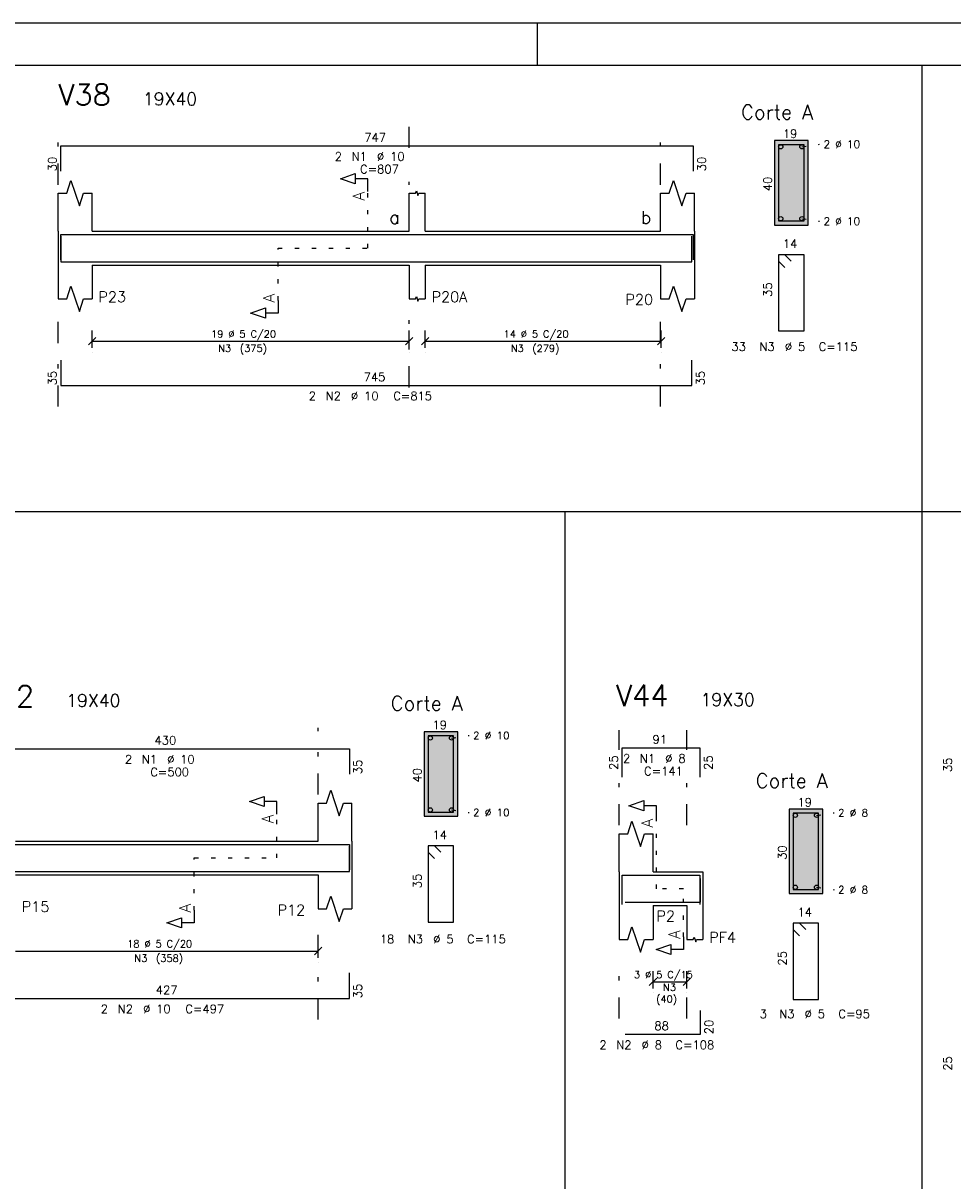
# Model space of a CAD drawing. Extents: x 0 to 116, y 0 to 59.
# Tile 17 of 19: x 67 to 89, y 32 to 59. Entities that reach past the tile are written whole.
import ezdxf

# ---------------------------------------------------------------- set-up
doc = ezdxf.new("R2010")
doc.units = 0
doc.linetypes.add('ESTILO_TQS_0002', pattern=[0.4, 0.1, -0.3])
doc.linetypes.add('ESTILO_TQS_0003', pattern=[1.5, 0.5, -0.4, 0.1, -0.5])
for name, color, linetype in [('1', 7, 'CONTINUOUS'), ('10', 10, 'CONTINUOUS'), ('12', 12, 'CONTINUOUS'), ('14', 14, 'CONTINUOUS'), ('2', 2, 'CONTINUOUS'), ('3', 3, 'CONTINUOUS'), ('4', 4, 'CONTINUOUS'), ('5', 3, 'CONTINUOUS')]:
    doc.layers.add(name, color=color, linetype=linetype)
doc.styles.get("Standard").update_dxf_attribs({"font": 'ROMANS.SHX'})

msp = doc.modelspace()

# ---------------------------------------------------------------- linework, layer by layer
at = {"layer": '1', "linetype": 'CONTINUOUS'}
for p, q in [((116, 59.400002), (0, 59.400002)), ((79, 58.400002), (79, 59.400002)), ((88.091985, 58.4), (88.091985, 31.341445)), ((85.404913, 56.625994), (84.604913, 56.625994)), ((84.604913, 56.625994), (84.604913, 54.625994)), ((85.404913, 54.625994), (85.404913, 56.625994)), ((67.66377, 54.48036), (67.66377, 55.38036)), ((68.46377, 54.48036), (68.46377, 55.38036)), ((75.96377, 54.48036), (75.96377, 55.38036)), ((76.34377, 54.48036), (76.34377, 55.38036)), ((81.91377, 54.48036), (81.91377, 55.38036)), ((82.71377, 54.48036), (82.71377, 55.38036)), ((67.66377, 54.48036), (67.66377, 53.68036)), ((68.46377, 54.48036), (75.96377, 54.48036)), ((76.34377, 54.48036), (81.91377, 54.48036)), ((82.71377, 54.48036), (82.71377, 53.68036)), ((84.604913, 54.625994), (85.404913, 54.625994)), ((67.66377, 53.68036), (67.66377, 52.88036)), ((68.46377, 53.68036), (75.96377, 53.68036)), ((68.46377, 53.68036), (68.46377, 52.88036)), ((75.96377, 53.68036), (75.96377, 52.88036)), ((76.34377, 53.68036), (81.91377, 53.68036)), ((76.34377, 53.68036), (76.34377, 52.88036)), ((81.91377, 53.68036), (81.91377, 52.88036)), ((82.71377, 53.68036), (82.71377, 52.88036)), ((2.5, 47.857295), (102.896451, 47.857295)), ((79.652704, 31.341445), (79.652704, 47.857295)), ((77.116151, 42.647706), (76.316151, 42.647706)), ((76.316151, 42.647706), (76.316151, 40.647706)), ((77.116151, 40.647706), (77.116151, 42.647706)), ((73.8106, 40.0616), (73.8106, 40.9616)), ((74.6106, 40.0616), (74.6106, 40.9616)), ((85.75081, 40.819685), (84.95081, 40.819685)), ((84.95081, 40.819685), (84.95081, 38.819685)), ((85.75081, 38.819685), (85.75081, 40.819685)), ((76.316151, 40.647706), (77.116151, 40.647706)), ((66.6506, 40.0616), (73.8106, 40.0616)), ((74.6106, 40.0616), (74.6106, 39.2616)), ((80.933963, 39.334617), (80.933963, 40.234617)), ((81.733963, 39.334617), (81.733963, 40.234617)), ((66.6506, 39.2616), (73.8106, 39.2616)), ((73.8106, 39.2616), (73.8106, 38.4616)), ((74.6106, 39.2616), (74.6106, 38.4616)), ((80.933963, 39.334617), (80.933963, 38.534617)), ((81.733963, 39.334617), (82.533963, 39.334617)), ((82.533963, 39.334617), (82.913963, 39.334617)), ((82.913963, 39.334617), (82.913963, 38.534617)), ((84.95081, 38.819685), (85.75081, 38.819685)), ((80.933963, 38.534617), (80.933963, 37.734617)), ((81.733963, 38.534617), (82.533963, 38.534617)), ((81.733963, 38.534617), (81.733963, 37.734617)), ((82.533963, 38.534617), (82.533963, 37.734617)), ((82.913963, 38.534617), (82.913963, 37.734617))]:
    msp.add_line(p, q, dxfattribs=at)
at = {"layer": '1', "linetype": 'ESTILO_TQS_0002'}
for p, q in [((85.254863, 56.475944), (85.674913, 56.535994)), ((74.98877, 54.08036), (74.98877, 55.421918)), ((85.254863, 54.776044), (85.674913, 54.715994)), ((72.86377, 52.84536), (72.86377, 54.08036)), ((72.86377, 54.08036), (74.98877, 54.08036)), ((76.966101, 42.497656), (77.386151, 42.557706)), ((76.966101, 40.797756), (77.386151, 40.737706)), ((72.8356, 39.6616), (72.8356, 40.6966)), ((81.813963, 38.934617), (81.813963, 40.598345)), ((85.60076, 40.669635), (86.02081, 40.729685)), ((70.8806, 38.4266), (70.8806, 39.6616)), ((70.8806, 39.6616), (72.8356, 39.6616)), ((82.453963, 38.934617), (81.813963, 38.934617)), ((82.453963, 37.799617), (82.453963, 38.934617)), ((85.60076, 38.969735), (86.02081, 38.909685))]:
    msp.add_line(p, q, dxfattribs=at)
at = {"layer": '1', "linetype": 'CONTINUOUS'}
for points in [[(74.98877, 55.421918), (74.98877, 55.721918), (74.68877, 55.721918), (74.68877, 55.601918), (74.33877, 55.721918), (74.68877, 55.841918), (74.68877, 55.721918)], [(67.66377, 55.38036), (67.86377, 55.38036), (67.96377, 55.68036), (68.16377, 55.08036), (68.26377, 55.38036), (68.46377, 55.38036)], [(81.91377, 55.38036), (82.11377, 55.38036), (82.21377, 55.68036), (82.41377, 55.08036), (82.51377, 55.38036), (82.71377, 55.38036)], [(75.96377, 55.38036), (76.11577, 55.38036), (76.13477, 55.43736), (76.17277, 55.32336), (76.19177, 55.38036), (76.34377, 55.38036)], [(67.66377, 52.88036), (67.86377, 52.88036), (67.96377, 53.18036), (68.16377, 52.58036), (68.26377, 52.88036), (68.46377, 52.88036)], [(81.91377, 52.88036), (82.11377, 52.88036), (82.21377, 53.18036), (82.41377, 52.58036), (82.51377, 52.88036), (82.71377, 52.88036)], [(72.86377, 52.84536), (72.86377, 52.54536), (72.56377, 52.54536), (72.56377, 52.42536), (72.21377, 52.54536), (72.56377, 52.66536), (72.56377, 52.54536)], [(75.96377, 52.88036), (76.11577, 52.88036), (76.13477, 52.93736), (76.17277, 52.82336), (76.19177, 52.88036), (76.34377, 52.88036)], [(72.8356, 40.6966), (72.8356, 40.9966), (72.5356, 40.9966), (72.5356, 40.8766), (72.1856, 40.9966), (72.5356, 41.1166), (72.5356, 40.9966)], [(73.8106, 40.9616), (74.0106, 40.9616), (74.1106, 41.2616), (74.3106, 40.6616), (74.4106, 40.9616), (74.6106, 40.9616)], [(81.813963, 40.598345), (81.813963, 40.898344), (81.513963, 40.898344), (81.513963, 40.778345), (81.163963, 40.898344), (81.513963, 41.018344), (81.513963, 40.898344)], [(80.933963, 40.234617), (81.133963, 40.234617), (81.233963, 40.534617), (81.433963, 39.934617), (81.533963, 40.234617), (81.733963, 40.234617)], [(73.8106, 38.4616), (74.0106, 38.4616), (74.1106, 38.7616), (74.3106, 38.1616), (74.4106, 38.4616), (74.6106, 38.4616)], [(70.8806, 38.4266), (70.8806, 38.1266), (70.5806, 38.1266), (70.5806, 38.0066), (70.2306, 38.1266), (70.5806, 38.2466), (70.5806, 38.1266)], [(80.933963, 37.734617), (81.133963, 37.734617), (81.233963, 38.034617), (81.433963, 37.434617), (81.533963, 37.734617), (81.733963, 37.734617)], [(82.453963, 37.799617), (82.453963, 37.499617), (82.153963, 37.499617), (82.153963, 37.379618), (81.803963, 37.499617), (82.153963, 37.619617), (82.153963, 37.499617)], [(82.533963, 37.734617), (82.685963, 37.734617), (82.704963, 37.791617), (82.742963, 37.677617), (82.761963, 37.734617), (82.913963, 37.734617)]]:
    msp.add_lwpolyline(points, dxfattribs=at)
for centre in [(84.754963, 56.475944), (85.254863, 56.475944), (84.754963, 54.776044), (85.254863, 54.776044), (76.466201, 42.497656), (76.966101, 42.497656), (76.466201, 40.797756), (76.966101, 40.797756), (85.10086, 40.669635), (85.60076, 40.669635), (85.10086, 38.969735), (85.60076, 38.969735)]:
    msp.add_circle(centre, 0.05, dxfattribs=at)
at = {"layer": '10', "linetype": 'CONTINUOUS'}
for points in [[(85.404913, 54.625994), (85.404913, 56.625994), (84.604913, 56.625994), (84.604913, 54.625994), (85.404913, 54.625994)], [(77.116151, 40.647706), (77.116151, 42.647706), (76.316151, 42.647706), (76.316151, 40.647706), (77.116151, 40.647706)], [(85.75081, 38.819685), (85.75081, 40.819685), (84.95081, 40.819685), (84.95081, 38.819685), (85.75081, 38.819685)]]:
    msp.add_lwpolyline(points, dxfattribs=at)
at = {"layer": '12', "linetype": 'CONTINUOUS'}
msp.add_lwpolyline([(2.5, 1), (115, 1), (115, 58.400002), (2.5, 58.400002), (2.5, 1)], dxfattribs=at)
at = {"layer": '14', "linetype": 'CONTINUOUS'}
for points in [[(85.404913, 56.625994), (84.604913, 56.625994), (85.404913, 54.625994)], [(84.604913, 56.625994), (84.604913, 54.625994), (85.404913, 54.625994)], [(85.404913, 54.625994), (85.404913, 54.625994), (84.604913, 54.625994)], [(77.116151, 42.647706), (76.316151, 42.647706), (77.116151, 40.647706)], [(76.316151, 42.647706), (76.316151, 40.647706), (77.116151, 40.647706)], [(85.75081, 40.819685), (84.95081, 40.819685), (85.75081, 38.819685)], [(84.95081, 40.819685), (84.95081, 38.819685), (85.75081, 38.819685)], [(77.116151, 40.647706), (77.116151, 40.647706), (76.316151, 40.647706)], [(85.75081, 38.819685), (85.75081, 38.819685), (84.95081, 38.819685)]]:
    msp.add_solid(points, dxfattribs=at)
at = {"layer": '2', "linetype": 'ESTILO_TQS_0003'}
for p, q in [((67.66377, 55.58036), (67.66377, 56.957601)), ((75.96377, 56.449658), (75.96377, 56.957601)), ((81.91377, 55.58036), (81.91377, 56.957601)), ((75.96377, 55.58036), (75.96377, 55.645658)), ((67.66377, 50.335574), (67.66377, 52.38036)), ((75.96377, 50.787574), (75.96377, 52.38036)), ((81.91377, 50.335574), (81.91377, 52.38036)), ((73.8106, 41.1616), (73.8106, 42.7366)), ((80.933963, 42.217441), (80.933963, 42.687665)), ((82.533963, 42.217441), (82.533963, 42.687665)), ((80.933963, 40.434617), (80.933963, 41.732617)), ((82.533963, 40.434617), (82.533963, 41.732617)), ((73.8106, 35.842848), (73.8106, 37.9616)), ((80.933963, 35.866617), (80.933963, 37.234617)), ((82.533963, 35.866617), (82.533963, 37.234617))]:
    msp.add_line(p, q, dxfattribs=at)
at = {"layer": '2', "linetype": 'CONTINUOUS'}
for p, q in [((68.46377, 51.72036), (68.46377, 52.13036)), ((75.96377, 51.72036), (75.96377, 52.13036)), ((76.34377, 51.72036), (76.34377, 52.13036)), ((81.92377, 51.72036), (81.92377, 52.13036)), ((68.375382, 51.791972), (68.552158, 51.968748)), ((68.46377, 51.88036), (75.96377, 51.88036)), ((75.875382, 51.791972), (76.052158, 51.968748)), ((76.255382, 51.791972), (76.432158, 51.968748)), ((76.34377, 51.88036), (81.92377, 51.88036)), ((81.835382, 51.791972), (82.012158, 51.968748)), ((68.46377, 51.62036), (68.46377, 51.62036)), ((75.96377, 51.62036), (75.96377, 51.62036)), ((76.34377, 51.62036), (76.34377, 51.62036)), ((81.92377, 51.62036), (81.92377, 51.62036)), ((73.722212, 37.373212), (73.898988, 37.549988)), ((73.8106, 37.3016), (73.8106, 37.7116)), ((66.6506, 37.4616), (73.8106, 37.4616)), ((73.8106, 37.2016), (73.8106, 37.2016)), ((81.733963, 36.574617), (81.733963, 36.984617)), ((82.533963, 36.574617), (82.533963, 36.984617)), ((81.645575, 36.646229), (81.822352, 36.823006)), ((81.733963, 36.734617), (82.533963, 36.734617)), ((82.445575, 36.646229), (82.622352, 36.823006)), ((81.733963, 36.474617), (81.733963, 36.474617)), ((82.533963, 36.474617), (82.533963, 36.474617))]:
    msp.add_line(p, q, dxfattribs=at)
at = {"layer": '4', "linetype": 'CONTINUOUS'}
for p, q in [((67.72377, 55.897658), (67.72377, 56.497658)), ((67.72377, 56.497658), (82.68377, 56.497658)), ((82.68377, 56.497658), (82.68377, 55.897658)), ((67.72377, 53.80036), (67.72377, 54.40036)), ((67.72377, 54.40036), (82.68377, 54.40036)), ((67.72377, 54.36036), (67.72377, 53.76036)), ((82.65377, 53.76036), (82.65377, 54.36036)), ((82.68377, 54.40036), (82.68377, 53.80036)), ((67.72377, 53.76036), (82.65377, 53.76036)), ((67.72377, 51.435574), (67.72377, 50.835574)), ((82.65377, 50.835574), (82.65377, 51.435574)), ((67.72377, 50.835574), (82.65377, 50.835574)), ((65.9306, 42.244115), (74.5506, 42.244115)), ((74.5506, 42.244115), (74.5506, 41.644115)), ((81.001963, 41.572108), (81.001963, 42.265441)), ((81.001963, 42.265441), (82.841963, 42.265441)), ((82.841963, 42.265441), (82.841963, 41.572108)), ((65.9306, 39.9816), (74.5506, 39.9816)), ((74.5506, 39.9816), (74.5506, 39.3816)), ((74.5506, 39.3416), (74.5506, 39.9416)), ((65.9906, 39.3416), (74.5506, 39.3416)), ((81.001963, 38.561284), (81.001963, 39.254617)), ((81.001963, 39.254617), (82.841963, 39.254617)), ((82.841963, 39.254617), (82.841963, 38.561284)), ((82.853963, 38.614617), (82.853963, 39.174617)), ((81.073963, 38.614617), (82.853963, 38.614617)), ((74.5506, 36.342848), (74.5506, 36.942848)), ((65.9906, 36.342848), (74.5506, 36.342848)), ((82.853963, 35.493226), (82.853963, 36.053226)), ((81.073963, 35.493226), (82.853963, 35.493226))]:
    msp.add_line(p, q, dxfattribs=at)
for points in [[(84.707034, 56.524933), (84.705973, 56.525994), (84.704913, 56.525994), (84.704913, 54.725994), (85.304913, 54.725994), (85.304913, 56.525994), (84.704913, 56.525994), (84.704913, 56.524933), (84.705973, 56.523873)], [(85.004913, 53.775994), (84.854913, 53.925994), (84.704913, 53.925994), (84.704913, 52.125994), (85.304913, 52.125994), (85.304913, 53.925994), (84.704913, 53.925994), (84.704913, 53.775994), (84.854913, 53.625994)], [(76.418272, 42.546645), (76.417211, 42.547706), (76.416151, 42.547706), (76.416151, 40.747706), (77.016151, 40.747706), (77.016151, 42.547706), (76.416151, 42.547706), (76.416151, 42.546645), (76.417211, 42.545584)], [(85.052931, 40.718624), (85.051871, 40.719685), (85.05081, 40.719685), (85.05081, 38.919685), (85.65081, 38.919685), (85.65081, 40.719685), (85.05081, 40.719685), (85.05081, 40.718624), (85.051871, 40.717564)], [(76.716151, 39.797706), (76.566151, 39.947706), (76.416151, 39.947706), (76.416151, 38.147706), (77.016151, 38.147706), (77.016151, 39.947706), (76.416151, 39.947706), (76.416151, 39.797706), (76.566151, 39.647706)], [(85.35081, 37.969685), (85.20081, 38.119685), (85.05081, 38.119685), (85.05081, 36.319685), (85.65081, 36.319685), (85.65081, 38.119685), (85.05081, 38.119685), (85.05081, 37.969685), (85.20081, 37.819685)]]:
    msp.add_lwpolyline(points, dxfattribs=at)

# ---------------------------------------------------------------- texts
at = {"layer": '1', "linetype": 'CONTINUOUS'}
for s, height, p in [('19X40', 0.3, (69.66377, 57.457601)), ('Corte A', 0.34, (83.814913, 57.125994)), ('747', 0.2, (74.90377, 56.597658)), ('19', 0.2, (84.804913, 56.685994)), ('2 %%c 10', 0.18, (85.764913, 56.445994)), ('a', 0.3, (75.496124, 54.657295)), ('b', 0.3, (81.446124, 54.657295)), ('2 %%c 10', 0.18, (85.764913, 54.625994)), ('14', 0.2, (84.804913, 54.085994)), ('P23', 0.25, (68.61377, 52.80536)), ('P20A', 0.25, (76.49377, 52.80536)), ('P20', 0.25, (81.080344, 52.741381)), ('745', 0.2, (74.88877, 50.935574)), ('19X40', 0.3, (67.8506, 43.2366)), ('19X30', 0.3, (82.855704, 43.254891)), ('Corte A', 0.34, (75.526151, 43.147706)), ('19', 0.2, (76.516151, 42.707706)), ('430', 0.2, (69.9406, 42.344115)), ('2 %%c 10', 0.18, (77.476151, 42.467706)), ('91', 0.2, (81.721963, 42.365441)), ('Corte A', 0.34, (84.16081, 41.319685)), ('19', 0.2, (85.15081, 40.879685)), ('2 %%c 10', 0.18, (77.476151, 40.647706)), ('2 %%c 8', 0.18, (86.11081, 40.639685)), ('14', 0.2, (76.516151, 40.107706)), ('2 %%c 8', 0.18, (86.11081, 38.819685)), ('P15', 0.25, (66.8006, 38.3866)), ('P12', 0.25, (72.850864, 38.305581)), ('P2', 0.25, (81.812528, 38.163651)), ('14', 0.2, (85.15081, 38.279685)), ('PF4', 0.25, (83.063963, 37.659617)), ('427', 0.2, (69.9706, 36.442848)), ('88', 0.2, (81.763963, 35.593226))]:
    msp.add_text(s, height=height, dxfattribs=at).set_placement(p)
for s, height, p in [('40', 0.2, (84.544913, 55.425994)), ('A', 0.272, (74.90717, 55.204318)), ('35', 0.2, (84.544913, 52.925994)), ('A', 0.272, (72.78217, 52.79096)), ('40', 0.2, (76.256151, 41.447706)), ('A', 0.272, (72.754, 40.479)), ('A', 0.272, (81.732363, 40.380745)), ('30', 0.2, (84.89081, 39.619685)), ('35', 0.2, (76.256151, 38.947706)), ('A', 0.272, (70.799, 38.3722)), ('A', 0.272, (82.372363, 37.745217)), ('25', 0.2, (84.89081, 37.119685))]:
    msp.add_text(s, height=height, rotation=90, dxfattribs=at).set_placement(p)
at = {"layer": '2', "linetype": 'CONTINUOUS'}
for s, p in [('19 %%c 5 C/20', (71.27877, 51.96536)), ('14 %%c 5 C/20', (78.19877, 51.96536)), ('N3', (71.44877, 51.62536)), ('(375)', (71.95877, 51.62536)), ('N3', (78.36877, 51.62536)), ('(279)', (78.87877, 51.62536)), ('18 %%c 5 C/20', (69.2956, 37.5466)), ('N3', (69.4656, 37.2066)), ('(358)', (69.9756, 37.2066)), ('3 %%c 5 C/15', (81.283963, 36.819617)), ('N3', (81.971095, 36.517385)), ('(40)', (81.807081, 36.241388))]:
    msp.add_text(s, height=0.17, dxfattribs=at).set_placement(p)
at = {"layer": '3', "linetype": 'CONTINUOUS'}
for s, p in [('30', (67.62377, 55.897658)), ('30', (82.98377, 55.897658)), ('35', (67.62377, 50.835574)), ('35', (82.95377, 50.835574)), ('35', (74.8506, 41.644115)), ('25', (80.901963, 41.745441)), ('25', (83.141963, 41.745441)), ('35', (88.80415, 41.69226)), ('35', (74.8506, 36.342848)), ('20', (83.153963, 35.493226)), ('25', (88.80415, 34.6316))]:
    msp.add_text(s, height=0.2, rotation=90, dxfattribs=at).set_placement(p)
for s, p in [('2', (74.20377, 56.147658)), ('N1', (74.60377, 56.147658)), ('%%c 10', (75.20377, 56.147658)), ('C=807', (74.80377, 55.847658)), (' 33', (83.452655, 51.651299)), ('N3', (84.252655, 51.651299)), ('%%c 5', (84.852655, 51.651299)), ('C=115', (85.652655, 51.651299)), ('2', (73.58877, 50.485574)), ('N2', (73.98877, 50.485574)), ('%%c 10', (74.58877, 50.485574)), ('C=815', (75.58877, 50.485574)), ('2', (69.2406, 41.894115)), ('N1', (69.6406, 41.894115)), ('%%c 10', (70.2406, 41.894115)), ('2', (81.021963, 41.915441)), ('N1', (81.421963, 41.915441)), ('%%c 8', (82.021963, 41.915441)), ('C=500', (69.8406, 41.594115)), ('C=141', (81.521963, 41.615441)), (' 18', (75.13375, 37.644237)), ('N3', (75.93375, 37.644237)), ('%%c 5', (76.53375, 37.644237)), ('C=115', (77.33375, 37.644237)), ('2', (68.6706, 35.992848)), ('N2', (69.0706, 35.992848)), ('%%c 10', (69.6706, 35.992848)), ('C=497', (70.6706, 35.992848)), (' 3', (84.119596, 35.874888)), ('N3', (84.719596, 35.874888)), ('%%c 5', (85.319596, 35.874888)), ('C=95', (86.119596, 35.874888)), ('2', (80.463963, 35.143226)), ('N2', (80.863963, 35.143226)), ('%%c 8', (81.463963, 35.143226)), ('C=108', (82.263963, 35.143226))]:
    msp.add_text(s, height=0.2, dxfattribs=at).set_placement(p)
at = {"layer": '5', "linetype": 'CONTINUOUS'}
for s, p in [('V38', (67.66377, 57.457601)), ('V42', (65.8506, 43.2366)), ('V44', (80.855704, 43.254891))]:
    msp.add_text(s, height=0.5, dxfattribs=at).set_placement(p)

doc.saveas('drawing.dxf')
